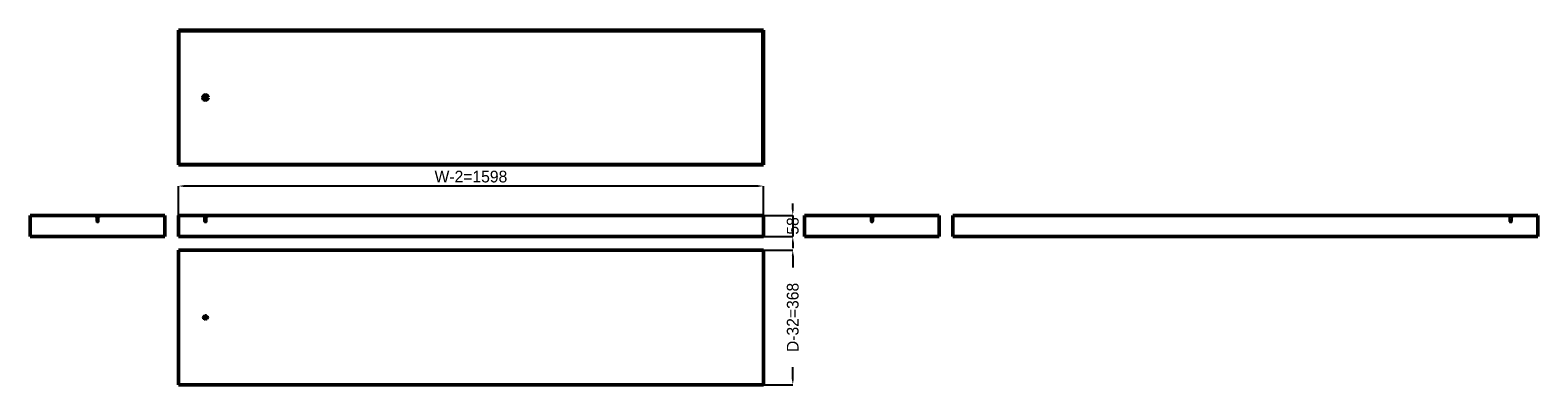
# Model space of a CAD drawing. Header units: millimetres. Extents: x 0 to 4118, y 0 to 968.
import ezdxf

# ---------------------------------------------------------------- set-up
doc = ezdxf.new("R2010")
doc.units = ezdxf.units.MM
doc.linetypes.add('Center', pattern=[1.5, 0.45, -0.5, 0.05, -0.5])
doc.linetypes.add('Dashed', pattern=[2, 1, -1])
for name, color, linetype, lineweight in [('AM_0', 7, 'Continuous', 50), ('AM_5', 3, 'Continuous', 25), ('AM_7', 7, 'Center', 25), ('AM_9', 6, 'Dashed', 25)]:
    doc.layers.add(name, color=color, linetype=linetype, lineweight=lineweight)
doc.dimstyles.new('ISO-25', dxfattribs={"dimtxt": 2.5, "dimasz": 2.5, "dimexe": 1.25, "dimexo": 0.625, "dimtad": 1, "dimtxsty": 'Standard', "dimcen": 2.5, "dimadec": 0, "dimazin": 0, "dimtfac": 1, "dimtmove": 0, "dimatfit": 3, "dimfxl": 1, "dimarcsym": 0})

# ---------------------------------------------------------------- blocks, each defined once
blk = doc.blocks.new('1_CVR1604R5_0__0_in_CVR1604R5_0__1300')
at = {"layer": 'AM_0'}
for p, q in [((404.8, 0), (404.8, 368)), ((2002.8, 368), (404.8, 368)), ((2002.8, 0), (2002.8, 368)), ((2002.8, 0), (404.8, 0))]:
    blk.add_line(p, q, dxfattribs=at)
at = {"layer": 'AM_5'}
blk.add_arc((478.8, 184), 3.23, 75, 15, dxfattribs=at)
at = {"layer": 'AM_7'}
for p, q in [((471.45, 184), (486.15, 184)), ((478.8, 176.65), (478.8, 191.35))]:
    blk.add_line(p, q, dxfattribs=at)
at = {"layer": 'AM_9'}
for p, q in [((2001.3, 366.5), (406.3, 366.5)), ((406.3, 1.5), (406.3, 366.5)), ((2001.3, 1.5), (2001.3, 366.5)), ((2001.3, 1.5), (406.3, 1.5))]:
    blk.add_line(p, q, dxfattribs=at)
for radius in [7, 4.5, 4, 3.5, 2.75]:
    blk.add_circle((478.8, 184), radius, dxfattribs=at)
blk = doc.blocks.new('2_CVR1604R5_0__0_in_CVR1604R5_0__1300')
at = {"layer": 'AM_0'}
for p, q in [((0, 462.8), (368, 462.8)), ((0, 404.8), (0, 462.8)), ((368, 404.8), (368, 462.8)), ((0, 404.8), (368, 404.8))]:
    blk.add_line(p, q, dxfattribs=at)
at = {"layer": 'AM_5'}
for p, q in [((180, 457.8), (180.767, 457.8)), ((180, 457.8), (188, 457.8)), ((180.767, 446.1), (180.767, 457.8)), ((187.233, 446.1), (187.233, 457.8)), ((188, 457.8), (187.233, 457.8))]:
    blk.add_line(p, q, dxfattribs=at)
at = {"layer": 'AM_7'}
blk.add_line((184, 462.2), (184, 442.4), dxfattribs=at)
at = {"layer": 'AM_9'}
for p, q in [((1.5, 461.3), (1.5, 404.8)), ((1.5, 461.3), (366.5, 461.3)), ((191, 460.3), (177, 460.3)), ((177, 460.3), (177, 459.1)), ((191, 459.1), (177, 459.1)), ((179.5, 461.3), (179.5, 460.3)), ((180, 459.1), (180, 446.6)), ((188, 446.6), (188, 459.1)), ((188.5, 460.3), (188.5, 461.3)), ((191, 459.1), (191, 460.3)), ((366.5, 404.8), (366.5, 461.3)), ((180, 446.6), (180.5, 446.1)), ((188, 446.6), (180, 446.6)), ((180.5, 446.1), (181.25, 443.3)), ((187.5, 446.1), (180.5, 446.1)), ((186.75, 443.3), (181.25, 443.3)), ((186.75, 443.3), (187.5, 446.1)), ((187.5, 446.1), (188, 446.6))]:
    blk.add_line(p, q, dxfattribs=at)
blk = doc.blocks.new('3_CVR1604R5_0__0_in_CVR1604R5_0__1300')
at = {"layer": 'AM_0'}
for p, q in [((404.8, 462.8), (404.8, 404.8)), ((2002.8, 462.8), (404.8, 462.8)), ((2002.8, 404.8), (2002.8, 462.8)), ((404.8, 404.8), (2002.8, 404.8))]:
    blk.add_line(p, q, dxfattribs=at)
at = {"layer": 'AM_5'}
for p, q in [((482.8, 457.8), (474.8, 457.8)), ((474.8, 457.8), (475.567, 457.8)), ((475.567, 446.1), (475.567, 457.8)), ((482.033, 446.1), (482.033, 457.8)), ((482.8, 457.8), (482.033, 457.8))]:
    blk.add_line(p, q, dxfattribs=at)
at = {"layer": 'AM_7'}
blk.add_line((478.8, 462.2), (478.8, 442.4), dxfattribs=at)
at = {"layer": 'AM_9'}
for p, q in [((406.3, 404.8), (406.3, 461.3)), ((2001.3, 461.3), (406.3, 461.3)), ((471.8, 460.3), (471.8, 459.1)), ((485.8, 460.3), (471.8, 460.3)), ((485.8, 459.1), (471.8, 459.1)), ((474.3, 461.3), (474.3, 460.3)), ((474.8, 459.1), (474.8, 446.6)), ((482.8, 446.6), (482.8, 459.1)), ((483.3, 460.3), (483.3, 461.3)), ((485.8, 459.1), (485.8, 460.3)), ((2001.3, 461.3), (2001.3, 404.8)), ((474.8, 446.6), (475.3, 446.1)), ((482.8, 446.6), (474.8, 446.6)), ((475.3, 446.1), (476.05, 443.3)), ((482.3, 446.1), (475.3, 446.1)), ((481.55, 443.3), (476.05, 443.3)), ((481.55, 443.3), (482.3, 446.1)), ((482.3, 446.1), (482.8, 446.6))]:
    blk.add_line(p, q, dxfattribs=at)
blk = doc.blocks.new('4_CVR1604R5_0__0_in_CVR1604R5_0__1300')
at = {"layer": 'AM_0'}
for p, q in [((2114.8, 462.8), (2114.8, 404.8)), ((2482.8, 462.8), (2114.8, 462.8)), ((2482.8, 462.8), (2482.8, 404.8)), ((2482.8, 404.8), (2114.8, 404.8))]:
    blk.add_line(p, q, dxfattribs=at)
at = {"layer": 'AM_5'}
for p, q in [((2294.8, 457.8), (2295.567, 457.8)), ((2294.8, 457.8), (2302.8, 457.8)), ((2295.567, 446.1), (2295.567, 457.8)), ((2302.033, 446.1), (2302.033, 457.8)), ((2302.8, 457.8), (2302.033, 457.8))]:
    blk.add_line(p, q, dxfattribs=at)
at = {"layer": 'AM_7'}
blk.add_line((2298.8, 462.2), (2298.8, 442.4), dxfattribs=at)
at = {"layer": 'AM_9'}
for p, q in [((2116.3, 461.3), (2116.3, 404.8)), ((2481.3, 461.3), (2116.3, 461.3)), ((2291.8, 460.3), (2291.8, 459.1)), ((2305.8, 460.3), (2291.8, 460.3)), ((2305.8, 459.1), (2291.8, 459.1)), ((2294.3, 461.3), (2294.3, 460.3)), ((2294.8, 459.1), (2294.8, 446.6)), ((2302.8, 446.6), (2302.8, 459.1)), ((2303.3, 460.3), (2303.3, 461.3)), ((2305.8, 459.1), (2305.8, 460.3)), ((2481.3, 404.8), (2481.3, 461.3)), ((2294.8, 446.6), (2295.3, 446.1)), ((2302.8, 446.6), (2294.8, 446.6)), ((2295.3, 446.1), (2296.05, 443.3)), ((2302.3, 446.1), (2295.3, 446.1)), ((2301.55, 443.3), (2296.05, 443.3)), ((2301.55, 443.3), (2302.3, 446.1)), ((2302.3, 446.1), (2302.8, 446.6))]:
    blk.add_line(p, q, dxfattribs=at)
blk = doc.blocks.new('5_CVR1604R5_0__0_in_CVR1604R5_0__1300')
at = {"layer": 'AM_0'}
for p, q in [((2519.6, 462.8), (4117.6, 462.8)), ((2519.6, 404.8), (2519.6, 462.8)), ((4117.6, 462.8), (4117.6, 404.8)), ((4117.6, 404.8), (2519.6, 404.8))]:
    blk.add_line(p, q, dxfattribs=at)
at = {"layer": 'AM_5'}
for p, q in [((4039.6, 457.8), (4040.367, 457.8)), ((4039.6, 457.8), (4047.6, 457.8)), ((4040.367, 446.1), (4040.367, 457.8)), ((4046.833, 446.1), (4046.833, 457.8)), ((4047.6, 457.8), (4046.833, 457.8))]:
    blk.add_line(p, q, dxfattribs=at)
at = {"layer": 'AM_7'}
blk.add_line((4043.6, 462.2), (4043.6, 442.4), dxfattribs=at)
at = {"layer": 'AM_9'}
for p, q in [((2521.1, 404.8), (2521.1, 461.3)), ((2521.1, 461.3), (4116.1, 461.3)), ((4050.6, 460.3), (4036.6, 460.3)), ((4036.6, 460.3), (4036.6, 459.1)), ((4050.6, 459.1), (4036.6, 459.1)), ((4039.1, 461.3), (4039.1, 460.3)), ((4039.6, 459.1), (4039.6, 446.6)), ((4047.6, 446.6), (4047.6, 459.1)), ((4048.1, 460.3), (4048.1, 461.3)), ((4050.6, 459.1), (4050.6, 460.3)), ((4116.1, 461.3), (4116.1, 404.8)), ((4047.6, 446.6), (4039.6, 446.6)), ((4039.6, 446.6), (4040.1, 446.1)), ((4040.1, 446.1), (4040.85, 443.3)), ((4047.1, 446.1), (4040.1, 446.1)), ((4046.35, 443.3), (4040.85, 443.3)), ((4046.35, 443.3), (4047.1, 446.1)), ((4047.1, 446.1), (4047.6, 446.6))]:
    blk.add_line(p, q, dxfattribs=at)
blk = doc.blocks.new('6_CVR1604R5_0__0_in_CVR1604R5_0__1300')
at = {"layer": 'AM_0'}
for p, q in [((404.8, 968.4), (2002.8, 968.4)), ((404.8, 968.4), (404.8, 600.4)), ((406.3, 966.9), (406.3, 601.9)), ((2001.3, 966.9), (406.3, 966.9)), ((2001.3, 966.9), (2001.3, 601.9)), ((2002.8, 968.4), (2002.8, 600.4)), ((404.8, 600.4), (2002.8, 600.4)), ((2001.3, 601.9), (406.3, 601.9))]:
    blk.add_line(p, q, dxfattribs=at)
for radius in [7, 4, 3.5, 2.75]:
    blk.add_circle((478.8, 784.4), radius, dxfattribs=at)
at = {"layer": 'AM_5'}
blk.add_arc((478.8, 784.4), 3.23, 75, 15, dxfattribs=at)
at = {"layer": 'AM_7'}
for p, q in [((471.45, 784.4), (486.15, 784.4)), ((478.8, 777.05), (478.8, 791.75))]:
    blk.add_line(p, q, dxfattribs=at)
at = {"layer": 'AM_9'}
blk.add_circle((478.8, 784.4), 4.5, dxfattribs=at)
blk = doc.blocks.new('*D7')
at = {"layer": 'AM_5', "color": 0, "lineweight": -2}
for p, q in [((2002.8, 368), (2082.8, 368)), ((2082.8, 352), (2082.8, 320.1)), ((2082.8, 16), (2082.8, 47.9)), ((2002.8, 0), (2082.8, 0))]:
    blk.add_line(p, q, dxfattribs=at)
at = {"layer": 'AM_5', "color": 0}
for points in [[(2085.5, 352), (2080.1, 352), (2082.8, 368)], [(2080.1, 16), (2085.5, 16), (2082.8, 0)]]:
    blk.add_solid(points, dxfattribs=at)
at = {"layer": 'Defpoints', "color": 0}
for p in [(2002.8, 368), (2002.8, 0), (2066.8, 0)]:
    blk.add_point(p, dxfattribs=at)
at = {"layer": 'AM_5', "color": 0, "insert": (2082.8, 184), "char_height": 32, "attachment_point": 5, "rotation": 90}
blk.add_mtext('D-32=368', dxfattribs=at)
blk = doc.blocks.new('*D8')
at = {"layer": 'AM_5', "color": 0, "lineweight": -2}
for p, q in [((404.8, 460.3), (404.8, 542.8)), ((1986.8, 542.8), (420.8, 542.8)), ((2002.8, 460.3), (2002.8, 542.8))]:
    blk.add_line(p, q, dxfattribs=at)
at = {"layer": 'AM_5', "color": 0}
for points in [[(420.8, 545.5), (420.8, 540.1), (404.8, 542.8)], [(1986.8, 540.1), (1986.8, 545.5), (2002.8, 542.8)]]:
    blk.add_solid(points, dxfattribs=at)
at = {"layer": 'Defpoints', "color": 0}
for p in [(404.8, 526.8), (404.8, 460.3), (2002.8, 460.3)]:
    blk.add_point(p, dxfattribs=at)
at = {"layer": 'AM_5', "color": 0, "insert": (1203.8, 568.4), "char_height": 32, "attachment_point": 5}
blk.add_mtext('W-2=1598', dxfattribs=at)
blk = doc.blocks.new('*D9')
at = {"layer": 'AM_5', "color": 0, "lineweight": -2}
for p, q in [((2082.8, 478.8), (2082.8, 494.8)), ((2000.3, 462.8), (2082.8, 462.8)), ((2082.8, 462.8), (2082.8, 404.8)), ((2002.8, 404.8), (2082.8, 404.8)), ((2082.8, 388.8), (2082.8, 372.8))]:
    blk.add_line(p, q, dxfattribs=at)
at = {"layer": 'AM_5', "color": 0}
for points in [[(2080.1, 478.8), (2085.5, 478.8), (2082.8, 462.8)], [(2085.5, 388.8), (2080.1, 388.8), (2082.8, 404.8)]]:
    blk.add_solid(points, dxfattribs=at)
at = {"layer": 'Defpoints', "color": 0}
for p in [(2000.3, 462.8), (2002.8, 404.8), (2066.8, 404.8)]:
    blk.add_point(p, dxfattribs=at)
at = {"layer": 'AM_5', "color": 0, "insert": (2082.8, 433.8), "char_height": 32, "attachment_point": 5, "rotation": 90}
blk.add_mtext('58', dxfattribs=at)

msp = doc.modelspace()

# ---------------------------------------------------------------- block references
for name in ['6_CVR1604R5_0__0_in_CVR1604R5_0__1300', '2_CVR1604R5_0__0_in_CVR1604R5_0__1300', '3_CVR1604R5_0__0_in_CVR1604R5_0__1300', '4_CVR1604R5_0__0_in_CVR1604R5_0__1300', '5_CVR1604R5_0__0_in_CVR1604R5_0__1300', '1_CVR1604R5_0__0_in_CVR1604R5_0__1300']:
    msp.add_blockref(name, (0, 0))

# ---------------------------------------------------------------- dimensions: what is measured, and where the dimension line sits
at = {"layer": 'AM_5'}
dim = msp.add_linear_dim(base=(404.8, 542.8), p1=(2002.8, 460.3), p2=(404.8, 460.3), text='W-2=1598', dimstyle='ISO-25', override={"dimtxt": 32, "dimasz": 16, "dimexe": 0, "dimexo": 0, "dimgap": 9.6}, dxfattribs=at)
dim.commit()
dim.dimension.update_dxf_attribs({"geometry": '*D8', "text_midpoint": (1203.8, 542.8), "dimtype": 160})
for base, p1, p2, text, picture, middle in [((2082.8, 404.8), (2000.3, 462.8), (2002.8, 404.8), '58', '*D9', (2082.8, 433.8)), ((2082.8, 0), (2002.8, 368), (2002.8, 0), 'D-32=368', '*D7', (2082.8, 184))]:
    dim = msp.add_linear_dim(base=base, p1=p1, p2=p2, angle=90, text=text, dimstyle='ISO-25', override={"dimtxt": 32, "dimasz": 16, "dimexe": 0, "dimexo": 0, "dimgap": 9.6}, dxfattribs=at)
    dim.commit()
    dim.dimension.update_dxf_attribs({"geometry": picture, "text_midpoint": middle, "dimtype": 160, "text_rotation": 90})

doc.saveas('drawing.dxf')
